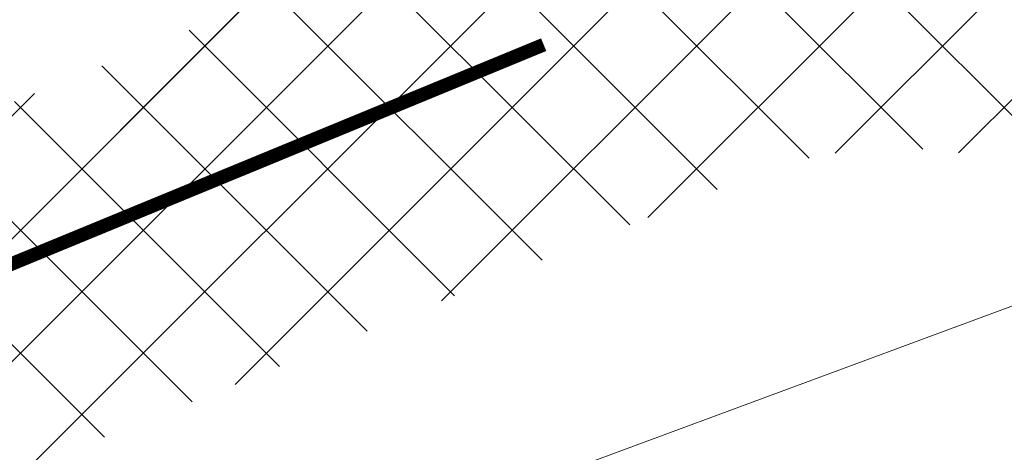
# Model space of a CAD drawing. Header units: metres. Extents: x 39929 to 50394, y 387420 to 399996.
# Tile 65 of 96: x 49084.28 to 49091.47, y 391634.53 to 391637.69. Entities that reach past the tile are written whole.
import ezdxf

# ---------------------------------------------------------------- set-up
doc = ezdxf.new("R2010")
doc.units = ezdxf.units.M
doc.linetypes.add('VW-30270_STREEP', pattern=[3, 0.3, -2.7])
doc.layers.add('N-WE-VH-VERHARDING_ASFALT_FIETSPAD-A', color=151, linetype='Continuous', lineweight=18, transparency=0.25)
for name, color, linetype, lineweight in [('N-WE-VW-MARKERING_LANGS_STREEP_30270_010-G', 7, 'VW-30270_STREEP', 35), ('Topo', 7, 'Continuous', 18), ('X-XX-AL-GRENS_WERK-G', 7, 'ZZ-WERKGRENS-SO', 18), ('X-XX-AL-M', 7, 'Continuous', 18), ('X-XX-AL-TEKENBLAD_KADER_BLAD4-VIEWPORT-G', 1, 'Continuous', 18)]:
    doc.layers.add(name, color=color, linetype=linetype, lineweight=lineweight)
doc.styles.add('NLCS-ISO-ANNOTATIVE-T25', font='NLCS-ISO.ttf', dxfattribs={"height": 2.5})
doc.linetypes.add('ZZ-WERKGRENS-SO', pattern='A,2,-3,[137,NLCS.SHX,S=0.05,R=0,X=-0.55,Y=-0.675],-3,2', length=10)
doc.dimstyles.new('NLCS-ANNOTATIVE-T25-PIJL_l2_h1', dxfattribs={"dimtxt": 2.5, "dimasz": 2.5, "dimexe": 2, "dimexo": 2, "dimgap": 0.7, "dimtad": 1, "dimzin": 0, "dimdsep": 46, "dimtxsty": 'NLCS-ISO-ANNOTATIVE-T25', "dimcen": 0, "dimdle": 2, "dimclrd": 256, "dimclre": 256, "dimclrt": 256, "dimadec": 1, "dimazin": 0, "dimtfac": 1, "dimtofl": 0, "dimtmove": 1, "dimatfit": 0, "dimfxl": 2, "dimfxlon": 1, "dimtfillclr": 256, "dimtolj": 1, "dimtzin": 0, "dimlwd": 18, "dimlwe": 18, "dimarcsym": 0})
picture_1 = doc.add_image_def('image1.tif', size_in_pixel=(8000, 10000))

# ---------------------------------------------------------------- blocks, each defined once
blk = doc.blocks.new('*D315')
at = {"layer": 'Defpoints', "color": 0, "transparency": 16777216}
for p in [(49091.27977450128, 391650.3298892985), (49090.84685167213, 391634.8992719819)]:
    blk.add_point(p, dxfattribs=at)
at = {"layer": 'X-XX-AL-M', "lineweight": 18, "transparency": 16777216}
blk.add_line((49091.19339572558, 391647.2511007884), (49091.26575197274, 391649.8300859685), dxfattribs=at)
at = {"layer": 'X-XX-AL-M', "transparency": 16777216}
blk.add_solid([(49091.18245141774, 391649.8324230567), (49091.34905252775, 391649.8277488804), (49091.27977450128, 391650.3298892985)], dxfattribs=at)
at = {"layer": 'X-XX-AL-M', "transparency": 16777216, "insert": (49090.83201486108, 391648.2766391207), "char_height": 0.5, "attachment_point": 5, "rotation": 88.39292587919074, "style": 'NLCS-ISO-ANNOTATIVE-T25'}
blk.add_mtext('\\A1;R15.00', dxfattribs=at)

msp = doc.modelspace()

# ---------------------------------------------------------------- hatches: boundary and pattern name
at = {"layer": 'N-WE-VH-VERHARDING_ASFALT_FIETSPAD-A', "transparency": 33554508}
h = msp.add_hatch(dxfattribs=at)
h.set_pattern_fill('ANSI37', color=256, scale=0.2)
h.set_pattern_definition([(45, (0, 0), (-0.4490128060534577, 0.4490128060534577), []), (135, (0, 0), (-0.4490128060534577, -0.4490128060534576), [])])
edge = h.paths.add_edge_path()
edge.add_line((49064.90609217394, 391629.5993974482), (49065.698, 391629.7))
edge.add_line((49065.698, 391629.7), (49068.904, 391631.01))
edge.add_line((49068.904, 391631.01), (49073.441, 391632.641))
edge.add_line((49073.441, 391632.641), (49082.613, 391636.429))
edge.add_line((49082.613, 391636.429), (49087.12255943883, 391638.2732918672))
edge.add_line((49087.12255943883, 391638.2732918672), (49091.921, 391640.519))
edge.add_line((49091.921, 391640.519), (49096.787, 391643.666))
edge.add_line((49096.787, 391643.666), (49097.323, 391644.013))
edge.add_line((49097.323, 391644.013), (49099.242, 391642.149))
edge.add_line((49099.242, 391642.149), (49095.277, 391639.613))
edge.add_line((49095.277, 391639.613), (49094.545, 391638.527))
edge.add_line((49094.545, 391638.527), (49096.839, 391635.002))
edge.add_line((49096.839, 391635.002), (49098.37450000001, 391632.643))
edge.add_line((49098.37450000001, 391632.643), (49099.91, 391630.284))
edge.add_line((49099.91, 391630.284), (49101.011, 391628.13))
edge.add_line((49101.011, 391628.13), (49101.846, 391625.725))
edge.add_line((49101.846, 391625.725), (49102.343, 391623.842))
edge.add_line((49102.343, 391623.842), (49102.64, 391621.804))
edge.add_line((49102.64, 391621.804), (49102.503, 391619.078))
edge.add_line((49102.503, 391619.078), (49102.44250470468, 391617.8742760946))
edge.add_line((49102.44250470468, 391617.8742760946), (49102.3979862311, 391617.2381473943))
edge.add_line((49102.3979862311, 391617.2381473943), (49101.01016552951, 391615.4635646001))
edge.add_line((49101.01016552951, 391615.4635646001), (49096.29390326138, 391610.3855525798))
edge.add_line((49096.29390326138, 391610.3855525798), (49091.57764099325, 391605.3075405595))
edge.add_line((49091.57764099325, 391605.3075405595), (49091.569, 391606.74))
edge.add_line((49091.569, 391606.74), (49090.2036182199, 391608.1293539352))
edge.add_line((49090.2036182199, 391608.1293539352), (49097.87, 391616.0715))
edge.add_line((49097.87, 391616.0715), (49098.237, 391616.47))
edge.add_line((49098.237, 391616.47), (49098.871, 391617.396))
edge.add_line((49098.871, 391617.396), (49099.6185, 391618.8745))
edge.add_line((49099.6185, 391618.8745), (49099.951, 391619.7985))
edge.add_line((49099.951, 391619.7985), (49100.116, 391620.342))
edge.add_line((49100.116, 391620.342), (49100.183, 391621.406))
edge.add_line((49100.183, 391621.406), (49099.987, 391622.886))
edge.add_line((49099.987, 391622.886), (49099.541, 391624.887))
edge.add_line((49099.541, 391624.887), (49098.453, 391627.32))
edge.add_line((49098.453, 391627.32), (49097.433, 391629.406))
edge.add_line((49097.433, 391629.406), (49096.19622904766, 391631.4302074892))
edge.add_line((49096.19622904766, 391631.4302074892), (49094.823, 391633.351))
edge.add_line((49094.823, 391633.351), (49093.835, 391634.66))
edge.add_line((49093.835, 391634.66), (49092.561, 391636.094))
edge.add_arc((49090.69428729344, 391633.7748141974), 2.977119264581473, 51.16941103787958, 112.3645201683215)
edge.add_line((49089.5615, 391636.528), (49079.939, 391632.636))
edge.add_line((49079.939, 391632.636), (49073.692, 391630.145))
edge.add_line((49073.692, 391630.145), (49071.4865, 391629.398))
edge.add_line((49071.4865, 391629.398), (49069.41745768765, 391628.6972180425))
edge.add_line((49069.41745768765, 391628.6972180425), (49065.43052810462, 391627.6335896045))
edge.add_line((49065.43052810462, 391627.6335896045), (49064.90609217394, 391629.5993974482))
at = {"layer": 'X-XX-AL-TEKENBLAD_KADER_BLAD4-VIEWPORT-G'}
h = msp.add_hatch(dxfattribs=at)
h.set_pattern_fill('ANSI31', color=256, scale=10)
h.set_pattern_definition([(45, (0, 0), (-22.45064030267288, 22.45064030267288), [])])
h.paths.add_polyline_path([(48854.833, 391541.357), (49369.956, 391541.357), (49369.956, 391845.8535), (48854.833, 391845.8535)])

# ---------------------------------------------------------------- linework, layer by layer
at = {"layer": 'N-WE-VW-MARKERING_LANGS_STREEP_30270_010-G', "const_width": 0.1, "flags": 128}
msp.add_lwpolyline([(49065.1117375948, 391628.8285513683), (49068.47655303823, 391629.7379884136), (49072.26853769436, 391630.9816273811), (49088.10637312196, 391637.5100701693)], dxfattribs=at)
at = {"layer": 'X-XX-AL-GRENS_WERK-G', "ltscale": 0.5, "flags": 128}
msp.add_lwpolyline([(48919.77389877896, 391603.5003030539), (48940.82917657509, 391608.7868358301), (48963.19568243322, 391616.078825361), (48995.1966994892, 391628.0438436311), (49016.45438758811, 391636.4107917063), (49014.42537732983, 391643.4133770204), (49027.88266925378, 391646.6143490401), (49037.48611461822, 391649.7921491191), (49044.791119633, 391652.3698739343), (49054.29389823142, 391658.9117400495), (49059.95168818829, 391662.2293724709), (49069.61461415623, 391666.1248469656), (49073.65553952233, 391669.1681503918), (49077.47460665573, 391674.1510425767), (49079.80747926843, 391682.0433834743), (49080.15119173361, 391688.8781534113), (49079.50195473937, 391692.6391864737), (49076.0838924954, 391696.1520305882), (49079.19691413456, 391701.0618245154), (49081.7174967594, 391700.0499762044), (49087.04508204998, 391700.1645244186), (49091.81891070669, 391701.9018539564), (49101.38969118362, 391709.6385970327), (49105.85799531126, 391703.758404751), (49104.23489230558, 391702.4601755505), (49109.65795795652, 391688.1224320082), (49113.22878246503, 391689.4397468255), (49115.8880619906, 391682.3871937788), (49116.3544387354, 391681.0925332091), (49130.9814387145, 391687.0872737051), (49145.07376550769, 391693.2347474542), (49155.05435619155, 391697.000439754), (49192.27983007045, 391708.0593709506), (49219.17294240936, 391719.0039610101), (49237.72681943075, 391725.9608029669), (49253.19400660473, 391732.3182875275), (49256.72664317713, 391723.459814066), (49245.44432779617, 391718.7773633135), (49198.18634657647, 391697.0027314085), (49180.64848957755, 391689.2448250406), (49152.79785945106, 391676.3319039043), (49126.14964434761, 391664.793961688), (49128.82298923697, 391657.11916231), (49125.97612594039, 391655.8715980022), (49125.17412668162, 391652.8169536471), (49126.70174932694, 391649.3804796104), (49122.88269271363, 391646.7458430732), (49119.80834293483, 391650.7932501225), (49116.23752894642, 391652.3587607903), (49113.52599612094, 391651.3469055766), (49116.84886204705, 391633.6751705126), (49116.92350210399, 391626.3195530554), (49115.09035492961, 391620.7448203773), (49112.14967344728, 391614.5400759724), (49102.5762524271, 391604.850139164), (49098.24161659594, 391600.6499988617), (49091.52007695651, 391597.614447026), (49086.87991659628, 391602.4827909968), (49090.37435471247, 391605.8429018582), (49088.84673206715, 391607.6184095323), (49097.85967411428, 391617.0348042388), (49099.1008661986, 391620.1658117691), (49098.6998087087, 391624.8653532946), (49096.77119169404, 391629.3900457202), (49091.78529901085, 391635.6967066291), (49075.01287342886, 391629.4908716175), (49064.07126176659, 391626.1880383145), (49063.3615691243, 391630.8831414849), (49036.7747880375, 391624.517643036), (49021.17392204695, 391620.9007633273), (49006.89202318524, 391617.1844382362), (48987.89112638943, 391611.5612494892), (48972.48405102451, 391607.2984959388), (48949.89559225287, 391601.578540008), (48921.84088943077, 391594.7522991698), (48919.77389877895, 391603.5003030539)], dxfattribs=at)

# ---------------------------------------------------------------- dimensions: what is measured, and where the dimension line sits
at = {"layer": 'X-XX-AL-M'}
dim = msp.add_radius_dim(center=(49090.84685167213, 391634.8992719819), mpoint=(49091.27977450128, 391650.3298892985), text='R15.00', dimstyle='NLCS-ANNOTATIVE-T25-PIJL_l2_h1', dxfattribs=at)
dim.commit()
dim.dimension.update_dxf_attribs({"geometry": '*D315', "text_midpoint": (49091.2218614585, 391648.2657015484), "dimtype": 164})

# ---------------------------------------------------------------- pictures from other files: only their frames are drawn
at = {"layer": 'Topo'}
image = msp.add_image(picture_1, insert=(40047.86251047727, 387419.719072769), size_in_units=(9985.02425296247, 12481.280316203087), rotation=0.547019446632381, dxfattribs=dict(at, brightness=90, contrast=40))
image.dxf.flags = 7

doc.saveas('drawing.dxf')
